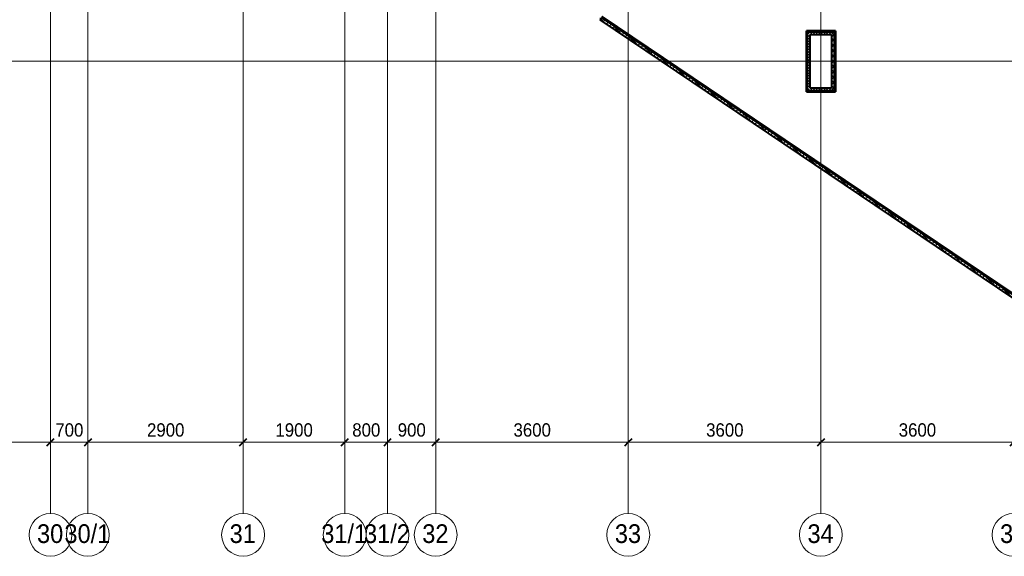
# Model space of a CAD drawing. Header units: millimetres. Extents: x 5617 to 131373, y -9330 to 158328.
# Tile 30 of 83: x 63286 to 81689, y -9255 to 777. Entities that reach past the tile are written whole.
import ezdxf

# ---------------------------------------------------------------- set-up
doc = ezdxf.new("R2010")
doc.units = ezdxf.units.MM
doc.linetypes.add('Линия сетки', pattern=[25, 20, -2.5, 0, -2.5])
for name, color, linetype, lineweight in [('Оси', 7, 'Continuous', 9), ('Размеры', 7, 'Continuous', 9), ('Размеры-100', 7, 'Continuous', 9), ('Стены разрез', 7, 'Continuous', 40), ('Стены штриховка', 7, 'Continuous', 40)]:
    doc.layers.add(name, color=color, linetype=linetype, lineweight=lineweight)
doc.styles.add('Arial', font='arial.ttf', dxfattribs={"width": 0.9, "height": 250})
doc.styles.add('Arial_1', font='arial.ttf', dxfattribs={"width": 0.9, "height": 350})
doc.dimstyles.new('Основной_2_5_мм', dxfattribs={"dimscale": 304.8, "dimtxt": 255.06485, "dimasz": 0.463911, "dimexe": 0.492126, "dimexo": 0.492126, "dimgap": 0.098425, "dimtad": 1, "dimdec": 0, "dimdsep": 46, "dimtxsty": 'Arial', "dimblk1": 'OBLIQUE', "dimblk2": 'OBLIQUE', "dimsah": 1, "dimcen": 0.09, "dimdle": 0.492126, "dimazin": 2, "dimtfac": 1, "dimtdec": 4, "dimtix": 1, "dimtmove": 0, "dimatfit": 3, "dimfxl": 1, "dimtvp": 1, "dimtolj": 1, "dimtzin": 0, "dimlwd": 20, "dimlwe": 20, "dimarcsym": 2})
pattern_1 = [(45, (0, 0), (-49.497475, 49.497475), []), (135, (0, 0), (-49.497475, -49.497475), [])]
pattern_2 = [(0, (0, 0), (406.4, 101.6), [33.528, -271.272, 33.528, -271.272, -1625.6]), (0, (0, 0), (406.4, 101.6), [-609.6, 33.528, -576.072, 33.528, -271.272, -711.2]), (0, (0, 0), (406.4, 101.6), [-1524, 33.528, -169.672, 33.528, -474.472]), (120, (152.4, 50.8), (-291.18818, 301.152724), [33.528, -271.272, 33.528, -271.272, -1625.6]), (120, (152.4, 50.8), (-291.18818, 301.152724), [-609.6, 33.528, -576.072, 33.528, -271.272, -711.2]), (120, (152.4, 50.8), (-291.18818, 301.152724), [-1524, 33.528, -169.672, 33.528, -474.472]), (240, (203.2, 254), (-115.21182, -402.752724), [33.528, -271.272, 33.528, -271.272, -1625.6]), (240, (203.2, 254), (-115.21182, -402.752724), [-609.6, 33.528, -576.072, 33.528, -271.272, -711.2]), (240, (203.2, 254), (-115.21182, -402.752724), [-1524, 33.528, -169.672, 33.528, -474.472])]

# ---------------------------------------------------------------- blocks, each defined once
blk = doc.blocks.new('135_SLK_GD_AR_rvt-1-МКСС_LB01_-7_650__Кабельные конструкции_Лотки_4')
at = {"layer": 'Стены разрез', "lineweight": 9, "true_color": 0xaaaaaa}
h = blk.add_hatch(dxfattribs=at)
h.set_pattern_fill('FP_3', color=253, style=0, pattern_type=2)
h.set_pattern_definition(pattern_1)
h.paths.add_polyline_path([(138596, -5683), (138633, -5648), (129028, 830), (129001, 789), (138578, -5671)])
at = {"layer": 'Стены разрез', "lineweight": 9, "true_color": 0xd2d2d2}
h = blk.add_hatch(dxfattribs=at)
h.set_pattern_fill('FP_4', color=254, style=0, pattern_type=2)
h.set_pattern_definition(pattern_2)
h.paths.add_polyline_path([(138616, -5636), (138630, -5622), (129056, 836), (129046, 819), (138615, -5636)])
h = blk.add_hatch(dxfattribs=at)
h.set_pattern_fill('FP_4', color=254, style=0, pattern_type=2)
h.set_pattern_definition(pattern_2)
h.paths.add_polyline_path([(132880, 550), (133400, 550), (133400, 571), (132880, 570)])
h = blk.add_hatch(dxfattribs=at)
h.set_pattern_fill('FP_4', color=254, style=0, pattern_type=2)
h.set_pattern_definition(pattern_2)
h.paths.add_polyline_path([(133420, -550), (133421, -550), (133420, 570), (133400, 570), (133400, -550)])
h = blk.add_hatch(dxfattribs=at)
h.set_pattern_fill('FP_4', color=254, style=0, pattern_type=2)
h.set_pattern_definition(pattern_2)
h.paths.add_polyline_path([(132880, -550), (132900, -550), (132900, 550), (132879, 550), (132879, -550)])
at = {"layer": 'Стены разрез', "lineweight": 9, "true_color": 0xaaaaaa}
h = blk.add_hatch(dxfattribs=at)
h.set_pattern_fill('FP_3', color=253, style=0, pattern_type=2)
h.set_pattern_definition(pattern_1)
h.paths.add_polyline_path([(133350, 500), (133350, 550), (132900, 550), (132900, 500), (133130, 500)])
h = blk.add_hatch(dxfattribs=at)
h.set_pattern_fill('FP_3', color=253, style=0, pattern_type=2)
h.set_pattern_definition(pattern_1)
h.paths.add_polyline_path([(132950, -500), (132950, 500), (132900, 500), (132900, -500)])
h = blk.add_hatch(dxfattribs=at)
h.set_pattern_fill('FP_3', color=253, style=0, pattern_type=2)
h.set_pattern_definition(pattern_1)
h.paths.add_polyline_path([(133400, -500), (133400, 550), (133350, 550), (133350, -500)])
at = {"layer": 'Стены разрез', "lineweight": 9, "true_color": 0xd2d2d2}
h = blk.add_hatch(dxfattribs=at)
h.set_pattern_fill('FP_4', color=254, style=0, pattern_type=2)
h.set_pattern_definition(pattern_2)
h.paths.add_polyline_path([(132880, -570), (133420, -570), (133420, -550), (132880, -550)])
at = {"layer": 'Стены разрез', "lineweight": 9, "true_color": 0xaaaaaa}
h = blk.add_hatch(dxfattribs=at)
h.set_pattern_fill('FP_3', color=253, style=0, pattern_type=2)
h.set_pattern_definition(pattern_1)
h.paths.add_polyline_path([(132900, -550), (133400, -550), (133400, -500), (132900, -500)])
at = {"layer": 'Стены разрез', "color": 253, "true_color": 0xaaaaaa}
for p, q in [((129018, 777), (138578, -5671)), ((138631, -5621), (129058, 836)), ((133350, 571), (132879, 571)), ((132879, 571), (132879, 500)), ((133421, 571), (133350, 571)), ((133421, -500), (133421, 571)), ((132879, 500), (132879, -500)), ((132950, 500), (133350, 500)), ((132950, -500), (132950, 500)), ((133350, 500), (133350, -500)), ((132879, -500), (132879, -571)), ((133350, -500), (132950, -500)), ((133421, -571), (133421, -500)), ((132879, -571), (133421, -571))]:
    blk.add_line(p, q, dxfattribs=at)
at = {"layer": 'Стены штриховка', "color": 253, "true_color": 0xaaaaaa}
for p, q in [((129046, 819), (138615, -5636)), ((129057, 835), (138630, -5622)), ((132880, 571), (132879, 571)), ((132879, 571), (132879, 570)), ((132879, 570), (132880, 570)), ((132880, 570), (132880, 571)), ((132880, 570), (133350, 570)), ((132880, 550), (132880, 570)), ((133400, 571), (133350, 571)), ((133350, 570), (133400, 570)), ((133400, 571), (133400, 570)), ((133400, 570), (133420, 570)), ((133420, 571), (133420, 570)), ((133421, 571), (133420, 571)), ((133420, 570), (133420, -500)), ((133420, 570), (133421, 570)), ((133421, 570), (133421, 571)), ((132879, 550), (132879, 500)), ((132879, 550), (132880, 550)), ((132880, 500), (132880, 550)), ((132880, -500), (132880, 500)), ((132900, 550), (133350, 550)), ((132900, 500), (132900, 550)), ((132900, -500), (132900, 500)), ((133350, 550), (133400, 550)), ((133400, 550), (133400, -500)), ((132879, -500), (132879, -550)), ((132880, -550), (132879, -550)), ((132880, -550), (132880, -500)), ((132880, -570), (132880, -550)), ((132900, -550), (132900, -500)), ((133400, -550), (132900, -550)), ((133400, -500), (133400, -550)), ((133420, -500), (133420, -550)), ((133420, -550), (133420, -570)), ((133421, -550), (133420, -550)), ((133421, -550), (133421, -500)), ((132880, -570), (132879, -570)), ((132879, -570), (132879, -571)), ((132879, -571), (132880, -571)), ((133420, -570), (132880, -570)), ((132880, -571), (132880, -570)), ((133421, -570), (133420, -570)), ((133420, -570), (133420, -571)), ((133420, -571), (133421, -571)), ((133421, -571), (133421, -570))]:
    blk.add_line(p, q, dxfattribs=at)
blk = doc.blocks.new('Ось сетки - Круг_Ø8 мм-6577-МКСС_LB01_-7_650__Кабельные конструкции_Лотки_4')
at = {"layer": 'Оси', "lineweight": 20}
for start, end in [(360, 180), (180, 360)]:
    blk.add_arc((0, 0), 4, start, end, dxfattribs=at)
blk = doc.blocks.new('DIMBLOCK20-МКСС_LB01_-7_650__Кабельные конструкции_Лотки_4')
at = {"layer": 'Размеры-100', "lineweight": 20, "transparency": 16777216}
for p, q in [((60261, -7122), (60261, -6972)), ((63861, -7122), (63861, -6972)), ((60261, -7122), (63861, -7122)), ((60261, -7122), (60261, -7172)), ((63861, -7122), (63861, -7172))]:
    blk.add_line(p, q, dxfattribs=at)
at = {"layer": 'Размеры-100', "lineweight": 40, "transparency": 16777216}
for p, q in [((60261, -7122), (60190, -7193)), ((60261, -7122), (60332, -7051)), ((63861, -7122), (63790, -7193)), ((63861, -7122), (63932, -7051))]:
    blk.add_line(p, q, dxfattribs=at)
at = {"layer": 'Размеры-100', "color": 0, "lineweight": 20, "transparency": 16777216, "insert": (61716, -6768), "char_height": 250, "width": 828.76, "attachment_point": 1, "line_spacing_factor": 0.941778, "style": 'Arial'}
blk.add_mtext('3600', dxfattribs=at)
blk = doc.blocks.new('_Oblique')
at = {"color": 0, "linetype": 'ByBlock', "lineweight": -2}
blk.add_line((-0.5, -0.5), (0.5, 0.5), dxfattribs=at)
blk = doc.blocks.new('DIMBLOCK21-МКСС_LB01_-7_650__Кабельные конструкции_Лотки_4')
at = {"layer": 'Размеры-100', "lineweight": 20, "transparency": 16777216}
for p, q in [((63861, -7122), (63861, -6972)), ((64561, -7122), (64561, -6972)), ((63861, -7122), (64561, -7122)), ((63861, -7122), (63861, -7172)), ((64561, -7122), (64561, -7172))]:
    blk.add_line(p, q, dxfattribs=at)
at = {"layer": 'Размеры-100', "lineweight": 40, "transparency": 16777216}
for p, q in [((63861, -7122), (63790, -7193)), ((63861, -7122), (63932, -7051)), ((64561, -7122), (64490, -7193)), ((64561, -7122), (64632, -7051))]:
    blk.add_line(p, q, dxfattribs=at)
at = {"layer": 'Размеры-100', "color": 0, "lineweight": 20, "transparency": 16777216, "insert": (63952, -6768), "char_height": 250, "width": 621.57, "attachment_point": 1, "line_spacing_factor": 0.941778, "style": 'Arial'}
blk.add_mtext('700', dxfattribs=at)
blk = doc.blocks.new('DIMBLOCK22-МКСС_LB01_-7_650__Кабельные конструкции_Лотки_4')
at = {"layer": 'Размеры-100', "lineweight": 20, "transparency": 16777216}
for p, q in [((64561, -7122), (64561, -6972)), ((67461, -7122), (67461, -6972)), ((64561, -7122), (67461, -7122)), ((64561, -7122), (64561, -7172)), ((67461, -7122), (67461, -7172))]:
    blk.add_line(p, q, dxfattribs=at)
at = {"layer": 'Размеры-100', "lineweight": 40, "transparency": 16777216}
for p, q in [((64561, -7122), (64490, -7193)), ((64561, -7122), (64632, -7051)), ((67461, -7122), (67390, -7193)), ((67461, -7122), (67532, -7051))]:
    blk.add_line(p, q, dxfattribs=at)
at = {"layer": 'Размеры-100', "color": 0, "lineweight": 20, "transparency": 16777216, "insert": (65666, -6768), "char_height": 250, "width": 828.76, "attachment_point": 1, "line_spacing_factor": 0.941778, "style": 'Arial'}
blk.add_mtext('2900', dxfattribs=at)
blk = doc.blocks.new('DIMBLOCK23-МКСС_LB01_-7_650__Кабельные конструкции_Лотки_4')
at = {"layer": 'Размеры-100', "lineweight": 20, "transparency": 16777216}
for p, q in [((67461, -7122), (67461, -6972)), ((69361, -7122), (69361, -6972)), ((67461, -7122), (69361, -7122)), ((67461, -7122), (67461, -7172)), ((69361, -7122), (69361, -7172))]:
    blk.add_line(p, q, dxfattribs=at)
at = {"layer": 'Размеры-100', "lineweight": 40, "transparency": 16777216}
for p, q in [((67461, -7122), (67390, -7193)), ((67461, -7122), (67532, -7051)), ((69361, -7122), (69290, -7193)), ((69361, -7122), (69432, -7051))]:
    blk.add_line(p, q, dxfattribs=at)
at = {"layer": 'Размеры-100', "color": 0, "lineweight": 20, "transparency": 16777216, "insert": (68066, -6768), "char_height": 250, "width": 828.76, "attachment_point": 1, "line_spacing_factor": 0.941778, "style": 'Arial'}
blk.add_mtext('1900', dxfattribs=at)
blk = doc.blocks.new('DIMBLOCK24-МКСС_LB01_-7_650__Кабельные конструкции_Лотки_4')
at = {"layer": 'Размеры-100', "lineweight": 20, "transparency": 16777216}
for p, q in [((69361, -7122), (69361, -6972)), ((70161, -7122), (70161, -6972)), ((69361, -7122), (70161, -7122)), ((69361, -7122), (69361, -7172)), ((70161, -7122), (70161, -7172))]:
    blk.add_line(p, q, dxfattribs=at)
at = {"layer": 'Размеры-100', "lineweight": 40, "transparency": 16777216}
for p, q in [((69361, -7122), (69290, -7193)), ((69361, -7122), (69432, -7051)), ((70161, -7122), (70090, -7193)), ((70161, -7122), (70232, -7051))]:
    blk.add_line(p, q, dxfattribs=at)
at = {"layer": 'Размеры-100', "color": 0, "lineweight": 20, "transparency": 16777216, "insert": (69502, -6768), "char_height": 250, "width": 621.57, "attachment_point": 1, "line_spacing_factor": 0.941778, "style": 'Arial'}
blk.add_mtext('800', dxfattribs=at)
blk = doc.blocks.new('DIMBLOCK25-МКСС_LB01_-7_650__Кабельные конструкции_Лотки_4')
at = {"layer": 'Размеры-100', "lineweight": 20, "transparency": 16777216}
for p, q in [((70161, -7122), (70161, -6972)), ((71061, -7122), (71061, -6972)), ((70161, -7122), (71061, -7122)), ((70161, -7122), (70161, -7172)), ((71061, -7122), (71061, -7172))]:
    blk.add_line(p, q, dxfattribs=at)
at = {"layer": 'Размеры-100', "lineweight": 40, "transparency": 16777216}
for p, q in [((70161, -7122), (70090, -7193)), ((70161, -7122), (70232, -7051)), ((71061, -7122), (70990, -7193)), ((71061, -7122), (71132, -7051))]:
    blk.add_line(p, q, dxfattribs=at)
at = {"layer": 'Размеры-100', "color": 0, "lineweight": 20, "transparency": 16777216, "insert": (70352, -6768), "char_height": 250, "width": 621.57, "attachment_point": 1, "line_spacing_factor": 0.941778, "style": 'Arial'}
blk.add_mtext('900', dxfattribs=at)
blk = doc.blocks.new('DIMBLOCK26-МКСС_LB01_-7_650__Кабельные конструкции_Лотки_4')
at = {"layer": 'Размеры-100', "lineweight": 20, "transparency": 16777216}
for p, q in [((71061, -7122), (71061, -6972)), ((74661, -7122), (74661, -6972)), ((71061, -7122), (74661, -7122)), ((71061, -7122), (71061, -7172)), ((74661, -7122), (74661, -7172))]:
    blk.add_line(p, q, dxfattribs=at)
at = {"layer": 'Размеры-100', "lineweight": 40, "transparency": 16777216}
for p, q in [((71061, -7122), (70990, -7193)), ((71061, -7122), (71132, -7051)), ((74661, -7122), (74590, -7193)), ((74661, -7122), (74732, -7051))]:
    blk.add_line(p, q, dxfattribs=at)
at = {"layer": 'Размеры-100', "color": 0, "lineweight": 20, "transparency": 16777216, "insert": (72516, -6768), "char_height": 250, "width": 828.76, "attachment_point": 1, "line_spacing_factor": 0.941778, "style": 'Arial'}
blk.add_mtext('3600', dxfattribs=at)
blk = doc.blocks.new('DIMBLOCK27-МКСС_LB01_-7_650__Кабельные конструкции_Лотки_4')
at = {"layer": 'Размеры-100', "lineweight": 20, "transparency": 16777216}
for p, q in [((74661, -7122), (74661, -6972)), ((78261, -7122), (78261, -6972)), ((74661, -7122), (78261, -7122)), ((74661, -7122), (74661, -7172)), ((78261, -7122), (78261, -7172))]:
    blk.add_line(p, q, dxfattribs=at)
at = {"layer": 'Размеры-100', "lineweight": 40, "transparency": 16777216}
for p, q in [((74661, -7122), (74590, -7193)), ((74661, -7122), (74732, -7051)), ((78261, -7122), (78190, -7193)), ((78261, -7122), (78332, -7051))]:
    blk.add_line(p, q, dxfattribs=at)
at = {"layer": 'Размеры-100', "color": 0, "lineweight": 20, "transparency": 16777216, "insert": (76116, -6768), "char_height": 250, "width": 828.76, "attachment_point": 1, "line_spacing_factor": 0.941778, "style": 'Arial'}
blk.add_mtext('3600', dxfattribs=at)
blk = doc.blocks.new('DIMBLOCK28-МКСС_LB01_-7_650__Кабельные конструкции_Лотки_4')
at = {"layer": 'Размеры-100', "lineweight": 20, "transparency": 16777216}
for p, q in [((78261, -7122), (78261, -6972)), ((81861, -7122), (81861, -6972)), ((78261, -7122), (81861, -7122)), ((78261, -7122), (78261, -7172)), ((81861, -7122), (81861, -7172))]:
    blk.add_line(p, q, dxfattribs=at)
at = {"layer": 'Размеры-100', "lineweight": 40, "transparency": 16777216}
for p, q in [((78261, -7122), (78190, -7193)), ((78261, -7122), (78332, -7051)), ((81861, -7122), (81790, -7193)), ((81861, -7122), (81932, -7051))]:
    blk.add_line(p, q, dxfattribs=at)
at = {"layer": 'Размеры-100', "color": 0, "lineweight": 20, "transparency": 16777216, "insert": (79716, -6768), "char_height": 250, "width": 828.76, "attachment_point": 1, "line_spacing_factor": 0.941778, "style": 'Arial'}
blk.add_mtext('3600', dxfattribs=at)

msp = doc.modelspace()

# ---------------------------------------------------------------- linework, layer by layer
at = {"layer": 'Оси', "linetype": 'Линия сетки'}
for p, q in [((63861.2, -8455.2), (63861.2, 59061.9)), ((64561.2, -8455.2), (64561.2, 59061.9)), ((67461.2, -8455.2), (67461.2, 59061.9)), ((69361.2, -8455.2), (69361.2, 59061.9)), ((70161.2, -8455.2), (70161.2, 59061.9)), ((71061.2, -8455.2), (71061.2, 59061.9)), ((74661.2, -8455.2), (74661.2, 59061.9)), ((78261.2, -8455.2), (78261.2, 59061.9)), ((99418.7, 0), (28101.2, 0))]:
    msp.add_line(p, q, dxfattribs=at)

# ---------------------------------------------------------------- block references
at = {"lineweight": 5}
msp.add_blockref('135_SLK_GD_AR_rvt-1-МКСС_LB01_-7_650__Кабельные конструкции_Лотки_4', (-54888.8, 0), dxfattribs=at)
at = {"layer": 'Оси', "lineweight": 20, "xscale": 99.99999999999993, "yscale": 99.99999999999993, "zscale": 99.99999999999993}
for p in [(63861.2, -8855.2), (64561.2, -8855.2), (67461.2, -8855.2), (69361.2, -8855.2), (70161.2, -8855.2), (71061.2, -8855.2), (74661.2, -8855.2), (78261.2, -8855.2), (81861.2, -8855.2)]:
    msp.add_blockref('Ось сетки - Круг_Ø8 мм-6577-МКСС_LB01_-7_650__Кабельные конструкции_Лотки_4', p, dxfattribs=at)

# ---------------------------------------------------------------- texts
at = {"layer": 'Оси', "char_height": 350, "attachment_point": 1, "style": 'Arial_1'}
for s, insert, width in [('30/1', (64123, -8656.2), 1060.633), ('31/1', (68923, -8656.2), 1060.633), ('31/2', (69723, -8656.2), 1060.633), ('30', (63610.6, -8656.2), 606.076), ('31', (67210.6, -8656.2), 606.076), ('32', (70810.6, -8656.2), 606.076), ('33', (74410.6, -8656.2), 606.076), ('34', (78010.6, -8656.2), 606.076), ('35', (81610.6, -8656.2), 606.076)]:
    msp.add_mtext(s, dxfattribs=dict(at, insert=insert, width=width))

# ---------------------------------------------------------------- dimensions: what is measured, and where the dimension line sits
at = {"layer": 'Размеры', "lineweight": 20}
for base, p1, p2, override, picture, middle in [((63861.2, -7122.2), (60261.2, -7022.2), (63861.2, -7022.2), {"dimpost": '<>', "dimfxl": 3600}, 'DIMBLOCK20-МКСС_LB01_-7_650__Кабельные конструкции_Лотки_4', (62061.2, -6964.4)), ((64561.2, -7122.2), (63861.2, -7022.2), (64561.2, -7022.2), {"dimpost": '<>', "dimfxl": 700}, 'DIMBLOCK21-МКСС_LB01_-7_650__Кабельные конструкции_Лотки_4', (64211.2, -6964.5)), ((67461.2, -7122.2), (64561.2, -7022.2), (67461.2, -7022.2), {"dimpost": '<>', "dimfxl": 2900}, 'DIMBLOCK22-МКСС_LB01_-7_650__Кабельные конструкции_Лотки_4', (66011.2, -6964.5)), ((69361.2, -7122.2), (67461.2, -7022.2), (69361.2, -7022.2), {"dimpost": '<>', "dimfxl": 1900}, 'DIMBLOCK23-МКСС_LB01_-7_650__Кабельные конструкции_Лотки_4', (68411.2, -6964.5)), ((70161.2, -7122.2), (69361.2, -7022.2), (70161.2, -7022.2), {"dimpost": '<>', "dimfxl": 800}, 'DIMBLOCK24-МКСС_LB01_-7_650__Кабельные конструкции_Лотки_4', (69761.2, -6964.5)), ((71061.2, -7122.2), (70161.2, -7022.2), (71061.2, -7022.2), {"dimpost": '<>', "dimfxl": 900}, 'DIMBLOCK25-МКСС_LB01_-7_650__Кабельные конструкции_Лотки_4', (70611.2, -6964.5)), ((74661.2, -7122.2), (71061.2, -7022.2), (74661.2, -7022.2), {"dimpost": '<>', "dimfxl": 3600}, 'DIMBLOCK26-МКСС_LB01_-7_650__Кабельные конструкции_Лотки_4', (72861.2, -6964.4)), ((78261.2, -7122.2), (74661.2, -7022.2), (78261.2, -7022.2), {"dimpost": '<>', "dimfxl": 3600}, 'DIMBLOCK27-МКСС_LB01_-7_650__Кабельные конструкции_Лотки_4', (76461.2, -6964.4)), ((81861.2, -7122.2), (78261.2, -7022.2), (81861.2, -7022.2), {"dimpost": '<>', "dimfxl": 3600}, 'DIMBLOCK28-МКСС_LB01_-7_650__Кабельные конструкции_Лотки_4', (80061.2, -6964.4))]:
    dim = msp.add_linear_dim(base=base, p1=p1, p2=p2, dimstyle='Основной_2_5_мм', override=override, dxfattribs=at)
    dim.commit()
    dim.dimension.update_dxf_attribs({"geometry": picture, "text_midpoint": middle})

doc.saveas('drawing.dxf')
